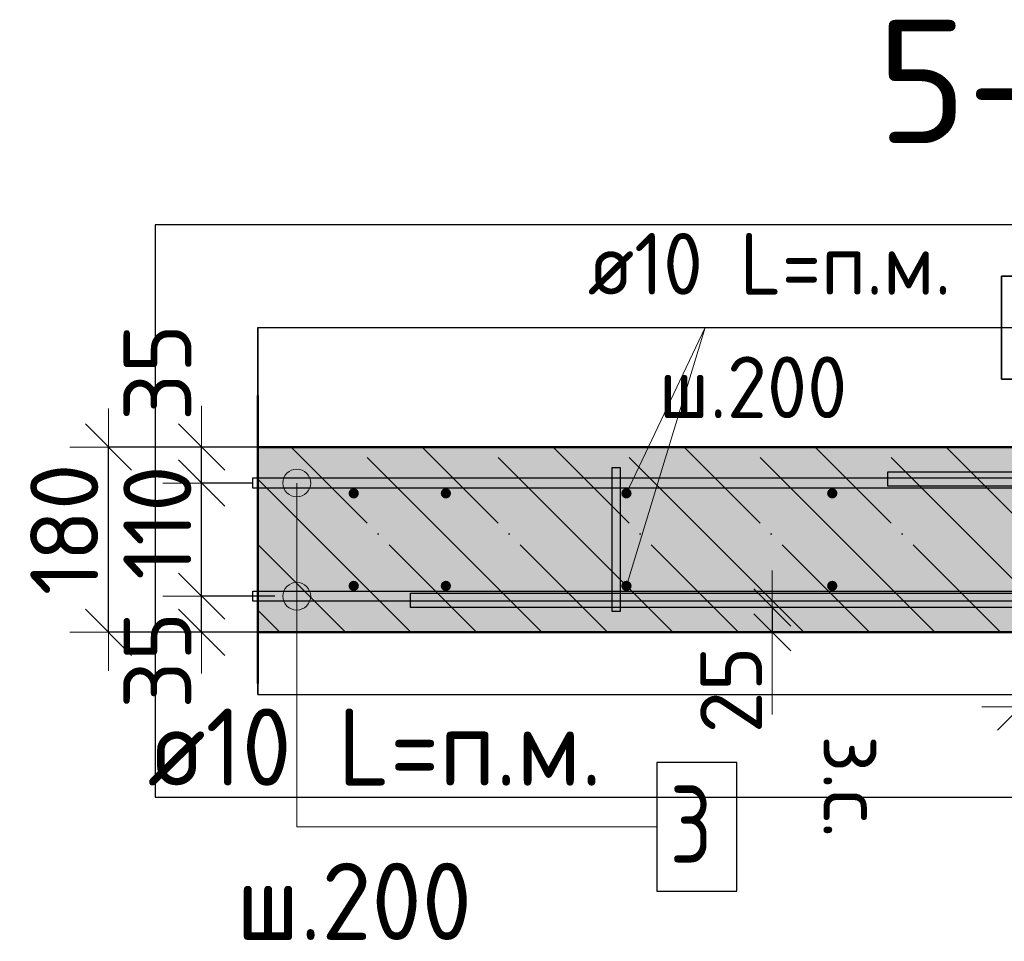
# Model space of a CAD drawing. Header units: millimetres. Extents: x 10987 to 63485, y -5166 to 39219.
# Tile 9 of 43: x 16324 to 17281, y 3875 to 4771. Entities that reach past the tile are written whole.
import ezdxf

# ---------------------------------------------------------------- set-up
doc = ezdxf.new("R2010")
doc.units = ezdxf.units.MM
doc.header["$PDMODE"] = 65
doc.linetypes.add('______11', pattern=[150, 120, -15, 0, -15])
doc.linetypes.add('______5', pattern=[330, 240, -30, 30, -30])
for name, color, linetype, lineweight in [('Standard', 7, 'Continuous', 25), ('Арм.стержн. вертикальными 1', 22, 'Continuous', 35), ('Арм.стержн.горизонт. 1', 180, 'Continuous', 35), ('Арм.стержн.горизонт. 2', 202, 'Continuous', 35), ('Размерная линия_ общее', 7, 'Continuous', 13), ('Размерная линия_ общее_1', 7, 'Continuous', 13)]:
    doc.layers.add(name, color=color, linetype=linetype, lineweight=lineweight)
doc.layers.add('Арм.стержн.Стяжки', color=7, linetype='Continuous', lineweight=35, true_color=0x501e0f)
doc.styles.add('ISOCPEUR', font='ISOCPEUR')
doc.dimstyles.new('DIMSTYLE_3', dxfattribs={"dimtxt": 66, "dimasz": 75, "dimexe": 0, "dimexo": 0, "dimgap": 33, "dimtad": 2, "dimdec": 0, "dimrnd": 5, "dimzin": 12, "dimdsep": 46, "dimtxsty": 'ISOCPEUR', "dimblk1": 'ALL_ML_STRICH', "dimblk2": 'ALL_ML_STRICH', "dimsah": 1, "dimcen": 0, "dimclrd": 7, "dimclre": 256, "dimclrt": 7, "dimadec": 0, "dimazin": 0, "dimtfac": 1, "dimtdec": 0, "dimtix": 1, "dimtmove": 2, "dimatfit": 3, "dimfxl": 0, "dimtvp": 1.2, "dimtzin": 0, "dimlwd": 0, "dimlwe": -3, "dimarcsym": 0})
doc.dimstyles.new('DIMSTYLE_6', dxfattribs={"dimtxt": 66, "dimasz": 75, "dimexe": 0, "dimexo": 0, "dimgap": 33, "dimtad": 2, "dimdec": 0, "dimrnd": 5, "dimzin": 12, "dimdsep": 46, "dimtxsty": 'ISOCPEUR', "dimblk1": 'ALL_ML_STRICH', "dimblk2": 'ALL_ML_STRICH', "dimsah": 1, "dimcen": 0, "dimclrd": 7, "dimclre": 256, "dimclrt": 7, "dimadec": 0, "dimazin": 0, "dimtfac": 1, "dimtdec": 0, "dimtix": 1, "dimtmove": 2, "dimatfit": 3, "dimfxl": 0, "dimtzin": 0, "dimlwd": 0, "dimlwe": -3, "dimarcsym": 0})
doc.dimstyles.new('DIMSTYLE_9', dxfattribs={"dimtxt": 60, "dimasz": 60, "dimexe": 0, "dimexo": 0.001, "dimgap": 30, "dimtad": 2, "dimdec": 0, "dimrnd": 5, "dimzin": 12, "dimdsep": 46, "dimtxsty": 'ISOCPEUR', "dimblk1": 'ALL_ML_STRICH', "dimblk2": 'ALL_ML_STRICH', "dimsah": 1, "dimcen": 0, "dimse1": 1, "dimse2": 1, "dimclrd": 7, "dimclre": 256, "dimclrt": 7, "dimadec": 0, "dimazin": 0, "dimtfac": 1, "dimtdec": 0, "dimtix": 1, "dimtmove": 2, "dimatfit": 3, "dimfxl": 0, "dimtvp": 1.2, "dimtzin": 0, "dimlwd": 0, "dimlwe": -3, "dimarcsym": 0})

# ---------------------------------------------------------------- blocks, each defined once
blk = doc.blocks.new('ALL_ML_STRICH')
at = {"color": 0, "linetype": 'ByBlock', "lineweight": -2}
for p, q in [((0, -0.5), (0, 0.5)), ((-0.3, -0.3), (0.3, 0.3)), ((-1, 0), (0.5, 0))]:
    blk.add_line(p, q, dxfattribs=at)
blk = doc.blocks.new('*D55')
at = {"layer": 'DEFPOINTS', "color": 7, "linetype": 'Continuous', "lineweight": 13, "transparency": 33554687}
for p in [(16591.89, 4210.92), (16500.74, 4175.92), (16585.3, 4175.92)]:
    blk.add_point(p, dxfattribs=at)
at = {"layer": 'Размерная линия_ общее', "color": 253, "linetype": 'Continuous', "lineweight": -2, "true_color": 0xa0a0a0, "transparency": 33554687}
for p, q in [((16571.89, 4210.92), (16500.74, 4210.92)), ((16565.3, 4175.92), (16500.74, 4175.92))]:
    blk.add_line(p, q, dxfattribs=at)
at = {"layer": 'Размерная линия_ общее', "color": 7, "linetype": 'Continuous', "lineweight": -2, "transparency": 33554687}
blk.add_line((16500.74, 4175.92), (16500.74, 4210.92), dxfattribs=at)
at = {"layer": 'Размерная линия_ общее', "color": 7, "linetype": 'Continuous', "lineweight": 13, "transparency": 33554687, "xscale": 75, "yscale": 75, "zscale": 75}
for p, rotation in [((16500.74, 4175.92), 270), ((16500.74, 4210.92), 90)]:
    blk.add_blockref('ALL_ML_STRICH', p, dxfattribs=dict(at, rotation=rotation))
at = {"layer": 'Размерная линия_ общее', "color": 7, "linetype": 'Continuous', "lineweight": 13, "transparency": 33554687, "insert": (16457.86, 4148.62), "char_height": 66, "width": 132, "attachment_point": 5, "rotation": 90, "style": 'ISOCPEUR'}
blk.add_mtext('\\A1;{35}', dxfattribs=at)
blk = doc.blocks.new('*D56')
at = {"layer": 'DEFPOINTS', "color": 7, "linetype": 'Continuous', "lineweight": 13, "transparency": 33554687}
for p in [(16571, 4320.92), (16500.74, 4210.92), (16591.89, 4210.92)]:
    blk.add_point(p, dxfattribs=at)
at = {"layer": 'Размерная линия_ общее', "color": 253, "linetype": 'Continuous', "lineweight": -2, "true_color": 0xa0a0a0, "transparency": 33554687}
for p, q in [((16551, 4320.92), (16500.74, 4320.92)), ((16571.89, 4210.92), (16500.74, 4210.92))]:
    blk.add_line(p, q, dxfattribs=at)
at = {"layer": 'Размерная линия_ общее', "color": 7, "linetype": 'Continuous', "lineweight": -2, "transparency": 33554687}
blk.add_line((16500.74, 4210.92), (16500.74, 4320.92), dxfattribs=at)
at = {"layer": 'Размерная линия_ общее', "color": 7, "linetype": 'Continuous', "lineweight": 13, "transparency": 33554687, "xscale": 75, "yscale": 75, "zscale": 75}
for p, rotation in [((16500.74, 4320.92), 90), ((16500.74, 4210.92), 270)]:
    blk.add_blockref('ALL_ML_STRICH', p, dxfattribs=dict(at, rotation=rotation))
at = {"layer": 'Размерная линия_ общее', "color": 7, "linetype": 'Continuous', "lineweight": 13, "transparency": 33554687, "insert": (16457.74, 4282.42), "char_height": 66, "width": 198, "attachment_point": 5, "rotation": 90, "style": 'ISOCPEUR'}
blk.add_mtext('\\A1;{110}', dxfattribs=at)
blk = doc.blocks.new('*D57')
at = {"layer": 'DEFPOINTS', "color": 7, "linetype": 'Continuous', "lineweight": 13, "transparency": 33554687}
for p in [(16585.3, 4355.92), (16500.74, 4320.92), (16571, 4320.92)]:
    blk.add_point(p, dxfattribs=at)
at = {"layer": 'Размерная линия_ общее', "color": 253, "linetype": 'Continuous', "lineweight": -2, "true_color": 0xa0a0a0, "transparency": 33554687}
for p, q in [((16565.3, 4355.92), (16500.74, 4355.92)), ((16551, 4320.92), (16500.74, 4320.92))]:
    blk.add_line(p, q, dxfattribs=at)
at = {"layer": 'Размерная линия_ общее', "color": 7, "linetype": 'Continuous', "lineweight": -2, "transparency": 33554687}
blk.add_line((16500.74, 4320.92), (16500.74, 4355.92), dxfattribs=at)
at = {"layer": 'Размерная линия_ общее', "color": 7, "linetype": 'Continuous', "lineweight": 13, "transparency": 33554687, "xscale": 75, "yscale": 75, "zscale": 75}
for p, rotation in [((16500.74, 4320.92), 270), ((16500.74, 4355.92), 90)]:
    blk.add_blockref('ALL_ML_STRICH', p, dxfattribs=dict(at, rotation=rotation))
at = {"layer": 'Размерная линия_ общее', "color": 7, "linetype": 'Continuous', "lineweight": 13, "transparency": 33554687, "insert": (16457.85, 4428.35), "char_height": 66, "width": 132, "attachment_point": 5, "rotation": 90, "style": 'ISOCPEUR'}
blk.add_mtext('\\A1;{35}', dxfattribs=at)
blk = doc.blocks.new('*D58')
at = {"layer": 'DEFPOINTS', "color": 7, "linetype": 'Continuous', "lineweight": 13, "transparency": 33554687}
for p in [(16573.84, 4355.92), (16410.29, 4175.92), (16582.28, 4175.92)]:
    blk.add_point(p, dxfattribs=at)
at = {"layer": 'Размерная линия_ общее', "color": 253, "linetype": 'Continuous', "lineweight": -2, "true_color": 0xa0a0a0, "transparency": 33554687}
for p, q in [((16553.84, 4355.92), (16410.29, 4355.92)), ((16562.28, 4175.92), (16410.29, 4175.92))]:
    blk.add_line(p, q, dxfattribs=at)
at = {"layer": 'Размерная линия_ общее', "color": 7, "linetype": 'Continuous', "lineweight": -2, "transparency": 33554687}
blk.add_line((16410.29, 4175.92), (16410.29, 4355.92), dxfattribs=at)
at = {"layer": 'Размерная линия_ общее', "color": 7, "linetype": 'Continuous', "lineweight": 13, "transparency": 33554687, "xscale": 75, "yscale": 75, "zscale": 75}
for p, rotation in [((16410.29, 4355.92), 90), ((16410.29, 4175.92), 270)]:
    blk.add_blockref('ALL_ML_STRICH', p, dxfattribs=dict(at, rotation=rotation))
at = {"layer": 'Размерная линия_ общее', "color": 7, "linetype": 'Continuous', "lineweight": 13, "transparency": 33554687, "insert": (16367.29, 4275.82), "char_height": 66, "width": 198, "attachment_point": 5, "rotation": 90, "style": 'ISOCPEUR'}
blk.add_mtext('\\A1;{180}', dxfattribs=at)
blk = doc.blocks.new('*D59')
at = {"layer": 'DEFPOINTS', "color": 7, "linetype": 'Continuous', "lineweight": 13, "transparency": 33554687}
for p in [(17296.61, 4220.4), (17496.61, 4220.4), (17296.61, 4103.29)]:
    blk.add_point(p, dxfattribs=at)
at = {"layer": 'Размерная линия_ общее', "color": 253, "linetype": 'Continuous', "lineweight": -2, "true_color": 0xa0a0a0, "transparency": 33554687}
for p, q in [((17296.61, 4200.4), (17296.61, 4103.29)), ((17496.61, 4200.4), (17496.61, 4103.29))]:
    blk.add_line(p, q, dxfattribs=at)
at = {"layer": 'Размерная линия_ общее', "color": 7, "linetype": 'Continuous', "lineweight": -2, "transparency": 33554687}
blk.add_line((17296.61, 4103.29), (17496.61, 4103.29), dxfattribs=at)
at = {"layer": 'Размерная линия_ общее', "color": 7, "linetype": 'Continuous', "lineweight": 13, "transparency": 33554687, "xscale": 75, "yscale": 75, "zscale": 75, "rotation": 180}
blk.add_blockref('ALL_ML_STRICH', (17296.61, 4103.29), dxfattribs=at)
at = {"layer": 'Размерная линия_ общее', "color": 7, "linetype": 'Continuous', "lineweight": 13, "transparency": 33554687, "xscale": 75, "yscale": 75, "zscale": 75}
blk.add_blockref('ALL_ML_STRICH', (17496.61, 4103.29), dxfattribs=at)
at = {"layer": 'Размерная линия_ общее', "color": 7, "linetype": 'Continuous', "lineweight": 13, "transparency": 33554687, "insert": (17399.91, 4146.29), "char_height": 66, "width": 198, "attachment_point": 5, "style": 'ISOCPEUR'}
blk.add_mtext('\\A1;{200}', dxfattribs=at)
blk = doc.blocks.new('*D73')
at = {"layer": 'DEFPOINTS', "color": 7, "linetype": 'Continuous', "lineweight": 13, "transparency": 33554687}
for p in [(16753.61, 4199.92), (17055.32, 4199.92), (17064.04, 4175.92)]:
    blk.add_point(p, dxfattribs=at)
at = {"layer": 'Размерная линия_ общее_1', "color": 7, "linetype": 'Continuous', "lineweight": -2, "transparency": 33554687}
blk.add_line((17055.32, 4199.92), (17055.32, 4175.92), dxfattribs=at)
at = {"layer": 'Размерная линия_ общее_1', "color": 7, "linetype": 'Continuous', "lineweight": 13, "transparency": 33554687, "xscale": 60, "yscale": 60, "zscale": 60}
for p, rotation in [((17055.32, 4175.92), 270), ((17055.32, 4199.92), 90)]:
    blk.add_blockref('ALL_ML_STRICH', p, dxfattribs=dict(at, rotation=rotation))
at = {"layer": 'Размерная линия_ общее_1', "color": 7, "linetype": 'Continuous', "lineweight": 13, "transparency": 33554687, "insert": (17015.32, 4119.82), "char_height": 60, "width": 120, "attachment_point": 5, "rotation": 90, "style": 'ISOCPEUR'}
blk.add_mtext('\\A1;{25}', dxfattribs=at)
at = {"layer": 'Размерная линия_ общее_1', "color": 7, "linetype": 'Continuous', "lineweight": 13, "transparency": 33554687, "insert": (17165.06, 4075.85), "char_height": 60, "width": 3, "attachment_point": 1, "rotation": 270, "line_spacing_factor": 0.60241, "style": 'ISOCPEUR'}
blk.add_mtext('з.с.', dxfattribs=at)

msp = doc.modelspace()

# ---------------------------------------------------------------- hatches: boundary and pattern name
at = {"layer": 'Standard', "linetype": 'Continuous', "lineweight": -3, "transparency": 33554687}
msp.add_hatch(color=7, dxfattribs=at).paths.add_polyline_path([(17803.61, 4175.92), (17803.61, 4355.92), (16555.53, 4355.92), (16555.53, 4175.92)])
at = {"layer": 'Арм.стержн. вертикальными 1', "linetype": 'Continuous', "lineweight": 50, "transparency": 33554687}
for points in [[(16648.58, 4305.92), (16650.49, 4306.3), (16652.11, 4307.38), (16653.2, 4309), (16653.58, 4310.92), (16653.2, 4312.83), (16652.11, 4314.45), (16650.49, 4315.54), (16648.58, 4315.92), (16646.67, 4315.54), (16645.04, 4314.45), (16643.96, 4312.83), (16643.58, 4310.92), (16643.96, 4309), (16645.04, 4307.38), (16646.67, 4306.3)], [(16738.11, 4305.92), (16740.02, 4306.3), (16741.65, 4307.38), (16742.73, 4309), (16743.11, 4310.92), (16742.73, 4312.83), (16741.65, 4314.45), (16740.02, 4315.54), (16738.11, 4315.92), (16736.2, 4315.54), (16734.57, 4314.45), (16733.49, 4312.83), (16733.11, 4310.92), (16733.49, 4309), (16734.57, 4307.38), (16736.2, 4306.3)], [(16913.61, 4305.92), (16915.52, 4306.3), (16917.14, 4307.38), (16918.23, 4309), (16918.61, 4310.92), (16918.23, 4312.83), (16917.14, 4314.45), (16915.52, 4315.54), (16913.61, 4315.92), (16911.69, 4315.54), (16910.07, 4314.45), (16908.99, 4312.83), (16908.61, 4310.92), (16908.99, 4309), (16910.07, 4307.38), (16911.69, 4306.3)], [(17113.61, 4305.92), (17115.52, 4306.3), (17117.14, 4307.38), (17118.23, 4309), (17118.61, 4310.92), (17118.23, 4312.83), (17117.14, 4314.45), (17115.52, 4315.54), (17113.61, 4315.92), (17111.69, 4315.54), (17110.07, 4314.45), (17108.99, 4312.83), (17108.61, 4310.92), (17108.99, 4309), (17110.07, 4307.38), (17111.69, 4306.3)], [(16648.58, 4215.92), (16650.49, 4216.3), (16652.11, 4217.38), (16653.2, 4219), (16653.58, 4220.92), (16653.2, 4222.83), (16652.11, 4224.45), (16650.49, 4225.54), (16648.58, 4225.92), (16646.67, 4225.54), (16645.04, 4224.45), (16643.96, 4222.83), (16643.58, 4220.92), (16643.96, 4219), (16645.04, 4217.38), (16646.67, 4216.3)], [(16738.11, 4215.92), (16740.02, 4216.3), (16741.65, 4217.38), (16742.73, 4219), (16743.11, 4220.92), (16742.73, 4222.83), (16741.65, 4224.45), (16740.02, 4225.54), (16738.11, 4225.92), (16736.2, 4225.54), (16734.57, 4224.45), (16733.49, 4222.83), (16733.11, 4220.92), (16733.49, 4219), (16734.57, 4217.38), (16736.2, 4216.3)], [(16913.61, 4215.92), (16915.52, 4216.3), (16917.14, 4217.38), (16918.23, 4219), (16918.61, 4220.92), (16918.23, 4222.83), (16917.14, 4224.45), (16915.52, 4225.54), (16913.61, 4225.92), (16911.69, 4225.54), (16910.07, 4224.45), (16908.99, 4222.83), (16908.61, 4220.92), (16908.99, 4219), (16910.07, 4217.38), (16911.69, 4216.3)], [(17113.61, 4215.92), (17115.52, 4216.3), (17117.14, 4217.38), (17118.23, 4219), (17118.61, 4220.92), (17118.23, 4222.83), (17117.14, 4224.45), (17115.52, 4225.54), (17113.61, 4225.92), (17111.69, 4225.54), (17110.07, 4224.45), (17108.99, 4222.83), (17108.61, 4220.92), (17108.99, 4219), (17110.07, 4217.38), (17111.69, 4216.3)]]:
    msp.add_hatch(color=4, dxfattribs=at).paths.add_polyline_path(points)
at = {"layer": 'Арм.стержн.горизонт. 1', "linetype": 'Continuous', "lineweight": 13, "transparency": 33554687}
for points in [[(16579.76, 4320.92), (16606.76, 4320.92), (16604.87, 4327.67)], [(16579.76, 4320.92), (16604.87, 4327.67), (16581.65, 4327.67)], [(16579.76, 4320.92), (16606.76, 4320.92), (16604.87, 4327.67)], [(16579.76, 4320.92), (16604.87, 4327.67), (16581.65, 4327.67)], [(16581.65, 4327.67), (16604.87, 4327.67), (16600.01, 4332.53)], [(16581.65, 4327.67), (16600.01, 4332.53), (16586.51, 4332.53)], [(16581.65, 4327.67), (16604.87, 4327.67), (16600.01, 4332.53)], [(16581.65, 4327.67), (16600.01, 4332.53), (16586.51, 4332.53)], [(16586.51, 4332.53), (16600.01, 4332.53), (16593.26, 4334.42)], [(16586.51, 4332.53), (16600.01, 4332.53), (16593.26, 4334.42)], [(16581.65, 4314.17), (16606.76, 4320.92), (16579.76, 4320.92)], [(16581.65, 4314.17), (16606.76, 4320.92), (16579.76, 4320.92)], [(16581.65, 4314.17), (16604.87, 4314.17), (16606.76, 4320.92)], [(16581.65, 4314.17), (16604.87, 4314.17), (16606.76, 4320.92)], [(16586.51, 4309.31), (16604.87, 4314.17), (16581.65, 4314.17)], [(16586.51, 4309.31), (16604.87, 4314.17), (16581.65, 4314.17)], [(16586.51, 4309.31), (16600.01, 4309.31), (16604.87, 4314.17)], [(16586.51, 4309.31), (16600.01, 4309.31), (16604.87, 4314.17)], [(16600.01, 4309.31), (16586.51, 4309.31), (16593.26, 4307.42)], [(16600.01, 4309.31), (16586.51, 4309.31), (16593.26, 4307.42)], [(16581.65, 4217.67), (16604.87, 4217.67), (16600.01, 4222.53)], [(16581.65, 4217.67), (16600.01, 4222.53), (16586.51, 4222.53)], [(16581.65, 4217.67), (16604.87, 4217.67), (16600.01, 4222.53)], [(16581.65, 4217.67), (16600.01, 4222.53), (16586.51, 4222.53)], [(16586.51, 4222.53), (16600.01, 4222.53), (16593.26, 4224.42)], [(16586.51, 4222.53), (16600.01, 4222.53), (16593.26, 4224.42)], [(16579.76, 4210.92), (16606.76, 4210.92), (16604.87, 4217.67)], [(16579.76, 4210.92), (16604.87, 4217.67), (16581.65, 4217.67)], [(16579.76, 4210.92), (16606.76, 4210.92), (16604.87, 4217.67)], [(16579.76, 4210.92), (16604.87, 4217.67), (16581.65, 4217.67)], [(16581.65, 4204.17), (16606.76, 4210.92), (16579.76, 4210.92)], [(16581.65, 4204.17), (16606.76, 4210.92), (16579.76, 4210.92)], [(16581.65, 4204.17), (16604.87, 4204.17), (16606.76, 4210.92)], [(16581.65, 4204.17), (16604.87, 4204.17), (16606.76, 4210.92)], [(16586.51, 4199.31), (16604.87, 4204.17), (16581.65, 4204.17)], [(16586.51, 4199.31), (16604.87, 4204.17), (16581.65, 4204.17)], [(16586.51, 4199.31), (16600.01, 4199.31), (16604.87, 4204.17)], [(16586.51, 4199.31), (16600.01, 4199.31), (16604.87, 4204.17)], [(16600.01, 4199.31), (16586.51, 4199.31), (16593.26, 4197.42)], [(16600.01, 4199.31), (16586.51, 4199.31), (16593.26, 4197.42)]]:
    msp.add_hatch(color=7, dxfattribs=at).paths.add_polyline_path(points)

# ---------------------------------------------------------------- linework, layer by layer
at = {"layer": 'Standard', "color": 52, "linetype": 'Continuous', "lineweight": -3, "transparency": 33554687}
for p, q in [((16555.53, 4472.01), (17904.59, 4472.01)), ((16555.53, 4472.01), (17904.59, 4472.01)), ((16555.53, 4472.01), (16555.53, 4115.5)), ((16555.53, 4115.5), (16555.53, 4472.01)), ((16555.53, 4115.5), (17904.59, 4115.5)), ((16555.53, 4115.5), (17904.59, 4115.5))]:
    msp.add_line(p, q, dxfattribs=at)
at = {"layer": 'Standard', "color": 7, "linetype": 'Continuous', "lineweight": 13, "transparency": 33554687}
for p, q in [((16913.61, 4220.92), (16990.01, 4472.01)), ((17055.32, 4175.92), (17055.32, 4095.92))]:
    msp.add_line(p, q, dxfattribs=at)
at = {"layer": 'Standard', "color": 7, "linetype": 'Continuous', "lineweight": 50, "transparency": 33554687}
for p, q in [((16555.53, 4405.92), (16555.53, 4125.92)), ((17803.61, 4355.92), (16555.53, 4355.92)), ((16555.53, 4175.92), (17803.61, 4175.92))]:
    msp.add_line(p, q, dxfattribs=at)
at = {"layer": 'Standard', "color": 7, "linetype": '______11', "lineweight": -3, "transparency": 33554687}
for p, q in [((16767.83, 4175.92), (16587.83, 4355.92)), ((16895.11, 4175.92), (16715.11, 4355.92)), ((17022.39, 4175.92), (16842.39, 4355.92)), ((17149.67, 4175.92), (16969.67, 4355.92)), ((17276.95, 4175.92), (17096.95, 4355.92)), ((17404.23, 4175.92), (17224.23, 4355.92)), ((16640.56, 4175.92), (16555.53, 4260.95))]:
    msp.add_line(p, q, dxfattribs=at)
at = {"layer": 'Standard', "color": 7, "linetype": '______5', "lineweight": -3, "transparency": 33554687}
for p, q in [((16831.47, 4175.92), (16651.47, 4355.92)), ((16958.75, 4175.92), (16778.75, 4355.92)), ((17086.03, 4175.92), (16906.03, 4355.92)), ((17213.31, 4175.92), (17033.31, 4355.92)), ((17340.59, 4175.92), (17160.59, 4355.92)), ((16704.19, 4175.92), (16555.53, 4324.59)), ((16576.92, 4175.92), (16555.53, 4197.31))]:
    msp.add_line(p, q, dxfattribs=at)
at = {"layer": 'Standard', "color": 7, "linetype": 'Continuous', "lineweight": 25, "transparency": 33554687}
msp.add_lwpolyline([(16455.53, 4572.01), (16455.53, 4015.5), (18004.59, 4015.5), (18004.59, 4572.01), (16455.53, 4572.01)], dxfattribs=at)
at = {"layer": 'Арм.стержн. вертикальными 1', "color": 7, "linetype": 'Continuous', "lineweight": 13, "transparency": 33554687}
for q in [(16913.61, 4310.92), (17278.01, 4472.01)]:
    msp.add_line((16990.01, 4472.01), q, dxfattribs=at)
at = {"layer": 'Арм.стержн. вертикальными 1', "color": 7, "linetype": 'Continuous', "lineweight": 35, "transparency": 33554687}
msp.add_lwpolyline([(17278.01, 4422.01), (17340.01, 4422.01), (17340.01, 4522.01), (17278.01, 4522.01), (17278.01, 4422.01)], dxfattribs=at)
at = {"layer": 'Арм.стержн.горизонт. 1', "color": 7, "linetype": 'Continuous', "lineweight": 13, "transparency": 33554687}
for p, q in [((16593.26, 4334.42), (16593.26, 4334.42)), ((16593.26, 4334.42), (16593.26, 4334.42)), ((16579.76, 4320.92), (16579.76, 4320.92)), ((16579.76, 4320.92), (16579.76, 4320.92)), ((16593.26, 3986.75), (16593.26, 4320.92)), ((16593.26, 3986.75), (16593.26, 4320.92)), ((16606.76, 4320.92), (16606.76, 4320.92)), ((16606.76, 4320.92), (16606.76, 4320.92)), ((16593.26, 4307.42), (16593.26, 4307.42)), ((16593.26, 4307.42), (16593.26, 4307.42)), ((16593.26, 4224.42), (16593.26, 4224.42)), ((16593.26, 4224.42), (16593.26, 4224.42)), ((16579.76, 4210.92), (16579.76, 4210.92)), ((16579.76, 4210.92), (16579.76, 4210.92)), ((16593.26, 3986.75), (16593.26, 4210.92)), ((16593.26, 3986.75), (16593.26, 4210.92)), ((16606.76, 4210.92), (16606.76, 4210.92)), ((16606.76, 4210.92), (16606.76, 4210.92)), ((16593.26, 4197.42), (16593.26, 4197.42)), ((16593.26, 4197.42), (16593.26, 4197.42)), ((16593.26, 3986.75), (16943.26, 3986.75))]:
    msp.add_line(p, q, dxfattribs=at)
at = {"layer": 'Арм.стержн.горизонт. 1', "color": 4, "linetype": 'Continuous', "lineweight": 25, "transparency": 33554687}
for points in [[(16550.53, 4325.92), (17773.6, 4325.92), (17773.6, 4315.92), (16550.53, 4315.92), (16550.53, 4325.92)], [(16550.53, 4325.92), (17773.6, 4325.92), (17773.6, 4315.92), (16550.53, 4315.92), (16550.53, 4325.92)], [(16550.53, 4215.92), (17773.6, 4215.92), (17773.6, 4205.92), (16550.53, 4205.92), (16550.53, 4215.92)], [(16550.53, 4215.92), (17773.6, 4215.92), (17773.6, 4205.92), (16550.53, 4205.92), (16550.53, 4215.92)]]:
    msp.add_lwpolyline(points, dxfattribs=at)
at = {"layer": 'Арм.стержн.горизонт. 1', "color": 7, "linetype": 'Continuous', "lineweight": 25, "transparency": 33554687}
msp.add_lwpolyline([(16943.26, 3924.25), (17020.76, 3924.25), (17020.76, 4049.25), (16943.26, 4049.25), (16943.26, 3924.25)], dxfattribs=at)
at = {"layer": 'Арм.стержн.горизонт. 1', "color": 7, "linetype": 'Continuous', "lineweight": 13, "transparency": 33554687}
for centre in [(16593.26, 4320.92), (16593.26, 4320.92), (16593.26, 4210.92), (16593.26, 4210.92)]:
    msp.add_circle(centre, 13.5, dxfattribs=at)
at = {"layer": 'Арм.стержн.горизонт. 2', "color": 7, "linetype": 'Continuous', "lineweight": 25, "transparency": 33554687}
for points in [[(17167.6, 4331.92), (17736.92, 4331.92)], [(17735.95, 4317.92), (17167.6, 4317.92), (17167.6, 4331.92)], [(17167.6, 4331.92), (17736.92, 4331.92)], [(17735.95, 4317.92), (17167.6, 4317.92), (17167.6, 4331.92)], [(17167.6, 4331.92), (17736.92, 4331.92)], [(17735.95, 4317.92), (17167.6, 4317.92), (17167.6, 4331.92)], [(17736.92, 4199.92), (16703.61, 4199.92), (16703.61, 4213.92), (17735.95, 4213.92)], [(17736.92, 4199.92), (16703.61, 4199.92), (16703.61, 4213.92), (17735.95, 4213.92)], [(17736.92, 4199.92), (16703.61, 4199.92), (16703.61, 4213.92), (17735.95, 4213.92)]]:
    msp.add_lwpolyline(points, dxfattribs=at)
at = {"layer": 'Арм.стержн.Стяжки', "color": 40, "linetype": 'Continuous', "lineweight": 25, "transparency": 33554687}
msp.add_lwpolyline([(16899.61, 4195.92), (16899.61, 4335.92), (16907.61, 4335.92), (16907.61, 4195.92), (16899.61, 4195.92)], dxfattribs=at)

# ---------------------------------------------------------------- texts
at = {"layer": 'Standard', "color": 7, "linetype": 'Continuous', "lineweight": 13, "transparency": 33554687, "insert": (17157.27, 4711.34), "char_height": 120, "width": 306.7826, "attachment_point": 4, "style": 'ISOCPEUR'}
msp.add_mtext('\\A1;{\\fISOCPEUR|i0|b0;\\H120.000000;\\W1.000000;\\C7;5-5}\\P', dxfattribs=at)
at = {"layer": 'Арм.стержн. вертикальными 1', "color": 7, "linetype": 'Continuous', "lineweight": 25, "transparency": 33554687, "char_height": 60, "attachment_point": 7, "style": 'ISOCPEUR'}
for s, insert, width in [('\\W0.94;ø10 L=п.м.', (16876.01, 4504.01), 399.9663), ('\\W0.95;ш.200 ', (16945.01, 4384.01), 262.3992)]:
    msp.add_mtext(s, dxfattribs=dict(at, insert=insert, width=width))
at = {"layer": 'Арм.стержн.горизонт. 1', "color": 7, "linetype": 'Continuous', "lineweight": 25, "transparency": 33554687, "char_height": 75, "attachment_point": 7, "style": 'ISOCPEUR'}
for s, insert, width in [('\\W0.94;ø10 L=п.м.', (16448.26, 4026.75), 499.9578), ('\\W0.78;3', (16955.76, 3951.75), 81.6017), ('\\W0.95;ш.200 ', (16534.51, 3876.75), 327.9991)]:
    msp.add_mtext(s, dxfattribs=dict(at, insert=insert, width=width))

# ---------------------------------------------------------------- dimensions: what is measured, and where the dimension line sits
at = {"layer": 'Размерная линия_ общее', "color": 7, "linetype": 'Continuous', "lineweight": 13, "transparency": 33554687}
for base, p1, p2, picture, middle in [((16500.74, 4355.92), (16551, 4320.92), (16565.3, 4355.92), '*D57', (16457.85, 4428.35)), ((16410.29, 4355.92), (16562.28, 4175.92), (16553.84, 4355.92), '*D58', (16367.29, 4275.82)), ((16500.74, 4320.92), (16571.89, 4210.92), (16551, 4320.92), '*D56', (16457.74, 4282.42)), ((16500.74, 4210.92), (16565.3, 4175.92), (16571.89, 4210.92), '*D55', (16457.86, 4148.62))]:
    dim = msp.add_linear_dim(base=base, p1=p1, p2=p2, angle=90, dimstyle='DIMSTYLE_3', override={"dimpost": '<>', "dimclrd": 7, "dimclre": 253, "dimclrt": 7, "dimlwd": 0, "dimlwe": 65533}, dxfattribs=at)
    dim.commit()
    dim.dimension.update_dxf_attribs({"geometry": picture, "text_midpoint": middle, "dimtype": 160})
dim = msp.add_linear_dim(base=(17496.61, 4103.29), p1=(17296.61, 4200.4), p2=(17496.61, 4200.4), dimstyle='DIMSTYLE_6', override={"dimpost": '<>', "dimclrd": 7, "dimclre": 253, "dimclrt": 7, "dimlwd": 0, "dimlwe": 65533}, dxfattribs=at)
dim.commit()
dim.dimension.update_dxf_attribs({"geometry": '*D59', "text_midpoint": (17399.91, 4146.29), "dimtype": 160})
at = {"layer": 'Размерная линия_ общее_1', "color": 7, "linetype": 'Continuous', "lineweight": 13, "transparency": 33554687}
dim = msp.add_linear_dim(base=(17055.32, 4175.92), p1=(16753.61, 4199.92), p2=(17064.04, 4175.92), angle=270, text='<>\\Xз.с.', dimstyle='DIMSTYLE_9', override={"dimpost": '<>', "dimclrd": 7, "dimclre": 253, "dimclrt": 7, "dimlwd": 0, "dimlwe": 65533}, dxfattribs=at)
dim.commit()
dim.dimension.update_dxf_attribs({"geometry": '*D73', "text_midpoint": (17015.32, 4119.82), "dimtype": 160})

doc.saveas('drawing.dxf')
